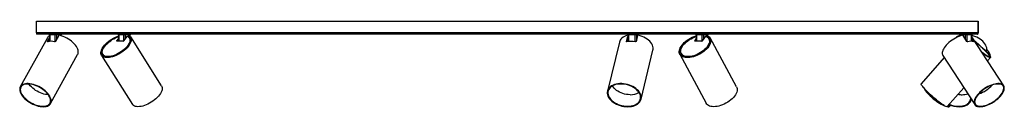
# Model space of a CAD drawing. Header units: millimetres. Extents: x 45 to 1165, y 364 to 791.
# Tile 4 of 4: x 851 to 1165, y 364 to 391. Entities that reach past the tile are written whole.
import ezdxf

# ---------------------------------------------------------------- set-up
doc = ezdxf.new("R2010")
doc.units = ezdxf.units.MM

msp = doc.modelspace()

# ---------------------------------------------------------------- linework, layer by layer
at = {"color": 7, "linetype": 'Continuous', "lineweight": 25}
for p, q in [((856.61, 387.07), (856.61, 390.78)), ((856.61, 390.78), (1156.52, 390.78)), ((1156.52, 390.78), (1156.52, 387.07)), ((1156.57, 390.78), (1156.52, 390.78)), ((1156.57, 387.07), (1156.57, 390.78)), ((856.61, 387.07), (856.61, 386.67)), ((1156.52, 387.07), (856.61, 387.07)), ((1156.17, 386.67), (856.61, 386.67)), ((860.72, 386.48), (860.75, 384.37)), ((862.62, 386.48), (860.84, 386.48)), ((863.7, 386.24), (862.67, 384.39)), ((864.43, 386.48), (863.04, 386.48)), ((864.49, 386.2), (864.49, 386.48)), ((882.71, 386.48), (882.74, 384.48)), ((884.41, 386.48), (882.8, 386.48)), ((885.53, 386.06), (884.35, 384.54)), ((886.42, 386.48), (884.84, 386.48)), ((885.92, 386.35), (885.81, 386.21)), ((886.13, 385.64), (885.84, 386.1)), ((885.96, 386.35), (885.85, 386.21)), ((886.5, 385.97), (886.51, 386.48)), ((896.47, 370.2), (886.63, 385.8)), ((1044.54, 384.39), (1044.92, 385.95)), ((1044.91, 386.48), (1044.94, 384.32)), ((1047.31, 386.48), (1045.13, 386.48)), ((1048.07, 386.24), (1047.62, 384.39)), ((1048.29, 386.48), (1047.68, 386.48)), ((1048.3, 386.35), (1048.3, 386.48)), ((1066.73, 386.48), (1066.75, 384.48)), ((1068.66, 386.48), (1066.85, 386.48)), ((1069.68, 386.06), (1068.67, 384.54)), ((1070.43, 386.48), (1069.08, 386.48)), ((1070.04, 386.34), (1069.95, 386.2)), ((1070.08, 385.9), (1069.97, 386.1)), ((1070.11, 386.35), (1070.02, 386.21)), ((1070.49, 386.18), (1070.49, 386.48)), ((1150.74, 386.48), (1150.74, 386.12)), ((1152.46, 386.48), (1150.83, 386.48)), ((1152.94, 384.39), (1151.73, 386.24)), ((1154.45, 386.48), (1152.88, 386.48)), ((1154.51, 384.39), (1154.53, 386.48)), ((1154.54, 385.87), (1154.53, 385.89)), ((1164.67, 370.26), (1154.54, 385.87)), ((1156.43, 386.88), (1156.49, 386.84)), ((1156.47, 386.84), (1156.52, 386.84)), ((1156.52, 386.84), (1156.52, 387.07)), ((860.11, 385.54), (851.47, 369.93)), ((860.14, 384.39), (860.74, 385.46)), ((860.27, 384.29), (860.74, 385.15)), ((882.2, 384.54), (882.73, 385.22)), ((882.2, 384.54), (882.24, 384.48)), ((884.22, 384.48), (882.22, 384.48)), ((882.57, 384.48), (882.73, 384.69)), ((886.39, 385.24), (886.2, 385.54)), ((886.65, 384.82), (886.45, 385.13)), ((886.49, 385.05), (886.49, 385.08)), ((1042.29, 384.18), (1038.47, 368.57)), ((1044.59, 384.28), (1044.92, 385.65)), ((1066.27, 384.54), (1066.74, 385.26)), ((1066.27, 384.54), (1066.3, 384.48)), ((1068.55, 384.48), (1066.3, 384.48)), ((1066.58, 384.48), (1066.75, 384.73)), ((1070.92, 384.95), (1070.76, 385.24)), ((1079.61, 369.87), (1071.2, 385.48)), ((1154.51, 384.79), (1154.55, 384.76)), ((1154.52, 385.37), (1155.16, 384.39)), ((1154.52, 385.06), (1155, 384.32)), ((861.09, 364.6), (869.73, 380.21)), ((877.32, 379.94), (887.16, 364.33)), ((877.75, 380.21), (877.93, 379.91)), ((1049.16, 365.96), (1052.97, 381.57)), ((1061.52, 380.26), (1069.92, 364.66)), ((1061.96, 380.5), (1062.12, 380.2)), ((1145.31, 379.88), (1155.44, 364.27)), ((1159.16, 381.09), (1159.2, 381.21)), ((1159.93, 379.4), (1160.08, 379.56)), ((1145.75, 379.21), (1138.4, 370.91)), ((1159.53, 378.18), (1160.45, 379.23)), ((1146.64, 363.62), (1151.96, 369.63)), ((1152.08, 369.45), (1151.9, 369.56)), ((1147.52, 363.78), (1147.75, 364.06)), ((1154.26, 365.61), (1154.37, 365.93)), ((1146.73, 363.72), (1146.86, 363.72))]:
    msp.add_line(p, q, dxfattribs=at)
at = {"color": 8, "linetype": 'Continuous', "lineweight": 25}
for p, q in [((860.84, 386.48), (860.86, 384.38)), ((862.62, 384.33), (862.62, 386.48)), ((863.04, 386.48), (863.04, 385.06)), ((864.43, 386.22), (864.43, 386.48)), ((882.8, 386.48), (882.83, 384.48)), ((884.41, 384.63), (884.41, 386.48)), ((884.84, 386.48), (884.84, 385.18)), ((886.41, 386.06), (886.42, 386.48)), ((1045.13, 386.48), (1045.16, 384.35)), ((1047.29, 384.29), (1047.31, 386.48)), ((1047.68, 386.48), (1047.67, 384.59)), ((1048.29, 386.35), (1048.29, 386.48)), ((1066.85, 386.48), (1066.87, 384.48)), ((1068.65, 384.52), (1068.66, 386.48)), ((1069.08, 386.48), (1069.08, 385.15)), ((1070.43, 386.21), (1070.43, 386.48)), ((1150.83, 386.48), (1150.84, 386.16)), ((1152.46, 385.12), (1152.46, 386.48)), ((1152.88, 386.48), (1152.88, 384.47)), ((1154.42, 384.39), (1154.45, 386.48)), ((1156.52, 387.07), (1156.57, 387.07)), ((860.14, 384.39), (860.22, 384.28)), ((882.24, 384.48), (882.24, 384.48)), ((1044.54, 384.39), (1044.56, 384.3)), ((1066.3, 384.48), (1066.3, 384.48)), ((1155.08, 384.29), (1155.16, 384.39))]:
    msp.add_line(p, q, dxfattribs=at)
at = {"color": 7, "linetype": 'Continuous', "lineweight": 25, "flags": 128}
for points in [[(860.72, 386.67), (860.74, 386.67), (860.76, 386.66), (860.78, 386.64), (860.8, 386.62), (860.82, 386.59), (860.83, 386.55), (860.84, 386.51), (860.84, 386.48)], [(862.5, 386.67), (862.52, 386.67), (862.54, 386.66), (862.57, 386.64), (862.58, 386.62), (862.6, 386.59), (862.61, 386.55), (862.62, 386.51), (862.62, 386.48)], [(869.73, 380.21), (869.85, 380.47), (869.92, 380.8), (869.93, 381.17), (869.87, 381.55), (869.75, 381.95), (869.56, 382.37), (869.32, 382.79), (869.01, 383.21), (868.65, 383.62), (868.25, 384.03), (867.8, 384.42), (867.31, 384.79), (866.79, 385.14), (866.24, 385.46), (865.68, 385.74), (865.11, 385.98), (864.53, 386.19), (863.97, 386.35)], [(885.96, 386.35), (886.26, 386.19), (886.49, 385.98), (886.67, 385.74), (886.78, 385.46), (886.83, 385.14), (886.82, 384.79), (886.74, 384.42), (886.6, 384.03), (886.4, 383.62), (886.15, 383.21), (885.83, 382.79), (885.47, 382.37), (885.06, 381.95), (884.61, 381.55), (884.13, 381.17), (883.62, 380.8), (883.08, 380.47), (882.53, 380.17), (881.98, 379.9), (881.42, 379.67), (880.87, 379.48), (880.34, 379.34), (879.83, 379.25), (879.34, 379.2), (878.89, 379.2), (878.48, 379.25), (878.12, 379.34), (877.81, 379.48), (877.55, 379.67), (877.35, 379.9), (877.21, 380.17), (877.13, 380.47), (877.12, 380.8), (877.17, 381.17), (877.28, 381.55), (877.46, 381.95), (877.69, 382.37), (877.98, 382.79), (878.32, 383.21), (878.72, 383.62), (879.15, 384.03), (879.62, 384.42), (880.12, 384.79), (880.65, 385.14), (881.19, 385.46), (881.74, 385.74), (882.3, 385.98), (882.71, 386.14)], [(885.85, 386.21), (886.13, 386.04), (886.35, 385.84), (886.52, 385.59), (886.62, 385.31), (886.66, 385), (886.63, 384.65), (886.54, 384.28), (886.39, 383.89), (886.18, 383.49), (885.92, 383.08), (885.6, 382.67), (885.23, 382.26), (884.81, 381.86), (884.36, 381.47), (883.88, 381.1), (883.37, 380.76), (882.84, 380.44), (882.3, 380.16), (881.75, 379.91), (881.21, 379.7), (880.68, 379.54), (880.17, 379.42), (879.68, 379.35), (879.22, 379.33), (878.8, 379.35), (878.42, 379.42), (878.09, 379.54), (877.81, 379.7), (877.59, 379.91), (877.43, 380.16), (877.33, 380.44), (877.29, 380.76), (877.32, 381.1), (877.41, 381.47), (877.56, 381.86), (877.77, 382.26), (878.04, 382.67), (878.36, 383.08), (878.73, 383.49), (879.15, 383.89), (879.6, 384.28), (880.08, 384.65), (880.6, 385), (881.12, 385.31), (881.67, 385.59), (882.21, 385.84), (882.72, 386.03)], [(885.53, 386.06), (885.82, 385.92), (886.05, 385.73), (886.23, 385.5), (886.34, 385.23), (886.39, 384.93), (886.38, 384.6), (886.3, 384.24), (886.16, 383.86), (885.95, 383.47), (885.69, 383.07), (885.38, 382.67), (885.01, 382.26), (884.61, 381.87), (884.16, 381.5), (883.68, 381.14), (883.18, 380.81), (882.66, 380.5), (882.13, 380.24), (881.59, 380.01), (881.07, 379.82), (880.55, 379.68), (880.06, 379.58), (879.59, 379.53), (879.16, 379.53), (878.77, 379.58), (878.43, 379.68), (878.14, 379.82), (877.9, 380.01), (877.73, 380.24), (877.61, 380.5), (877.56, 380.81), (877.57, 381.14), (877.65, 381.5), (877.79, 381.87), (877.99, 382.26), (878.25, 382.67), (878.56, 383.07), (878.93, 383.47), (879.33, 383.86), (879.78, 384.24), (880.26, 384.6), (880.76, 384.93), (881.28, 385.23), (881.81, 385.5), (882.34, 385.73), (882.72, 385.87)], [(1044.85, 386.35), (1044.34, 386.19), (1043.87, 385.98), (1043.45, 385.74), (1043.08, 385.46), (1042.78, 385.14), (1042.54, 384.79), (1042.36, 384.42), (1042.29, 384.18)], [(1052.97, 381.57), (1053.03, 381.95), (1053.02, 382.37), (1052.95, 382.79), (1052.8, 383.21), (1052.58, 383.62), (1052.3, 384.03), (1051.96, 384.42), (1051.56, 384.79), (1051.11, 385.14), (1050.62, 385.46), (1050.08, 385.74), (1049.51, 385.98), (1048.92, 386.19), (1048.31, 386.35)], [(1070.11, 386.35), (1070.47, 386.19), (1070.78, 385.98), (1071.03, 385.74), (1071.21, 385.46), (1071.34, 385.14), (1071.39, 384.79), (1071.39, 384.42), (1071.31, 384.03), (1071.17, 383.62), (1070.97, 383.21), (1070.71, 382.79), (1070.39, 382.37), (1070.02, 381.95), (1069.59, 381.55), (1069.13, 381.17), (1068.63, 380.8), (1068.1, 380.47), (1067.55, 380.17), (1066.98, 379.9), (1066.41, 379.67), (1065.83, 379.48), (1065.26, 379.34), (1064.7, 379.25), (1064.17, 379.2), (1063.67, 379.2), (1063.2, 379.25), (1062.77, 379.34), (1062.39, 379.48), (1062.06, 379.67), (1061.79, 379.9), (1061.57, 380.17), (1061.42, 380.47), (1061.34, 380.8), (1061.32, 381.17), (1061.37, 381.55), (1061.48, 381.95), (1061.66, 382.37), (1061.9, 382.79), (1062.19, 383.21), (1062.54, 383.62), (1062.95, 384.03), (1063.39, 384.42), (1063.88, 384.79), (1064.4, 385.14), (1064.94, 385.46), (1065.5, 385.74), (1066.08, 385.98), (1066.65, 386.19), (1066.73, 386.21)], [(1070.02, 386.21), (1070.36, 386.04), (1070.66, 385.84), (1070.89, 385.59), (1071.06, 385.31), (1071.17, 385), (1071.21, 384.65), (1071.19, 384.28), (1071.11, 383.89), (1070.95, 383.49), (1070.74, 383.08), (1070.47, 382.67), (1070.14, 382.26), (1069.76, 381.86), (1069.33, 381.47), (1068.86, 381.1), (1068.36, 380.76), (1067.84, 380.44), (1067.29, 380.16), (1066.73, 379.91), (1066.16, 379.7), (1065.6, 379.54), (1065.05, 379.42), (1064.51, 379.35), (1064, 379.33), (1063.53, 379.35), (1063.09, 379.42), (1062.69, 379.54), (1062.35, 379.7), (1062.06, 379.91), (1061.82, 380.16), (1061.65, 380.44), (1061.54, 380.76), (1061.5, 381.1), (1061.53, 381.47), (1061.62, 381.86), (1061.77, 382.26), (1061.98, 382.67), (1062.26, 383.08), (1062.59, 383.49), (1062.97, 383.89), (1063.4, 384.28), (1063.87, 384.65), (1064.37, 385), (1064.9, 385.31), (1065.44, 385.59), (1066, 385.84), (1066.57, 386.04), (1066.73, 386.1)], [(1069.68, 386.06), (1070.04, 385.92), (1070.34, 385.73), (1070.58, 385.5), (1070.77, 385.23), (1070.89, 384.93), (1070.94, 384.6), (1070.92, 384.24), (1070.84, 383.86), (1070.7, 383.47), (1070.49, 383.07), (1070.22, 382.67), (1069.9, 382.26), (1069.52, 381.87), (1069.1, 381.5), (1068.63, 381.14), (1068.14, 380.81), (1067.62, 380.5), (1067.08, 380.24), (1066.53, 380.01), (1065.98, 379.82), (1065.43, 379.68), (1064.89, 379.58), (1064.38, 379.53), (1063.9, 379.53), (1063.45, 379.58), (1063.05, 379.68), (1062.69, 379.82), (1062.39, 380.01), (1062.14, 380.24), (1061.95, 380.5), (1061.83, 380.81), (1061.78, 381.14), (1061.79, 381.5), (1061.87, 381.87), (1062.01, 382.26), (1062.22, 382.67), (1062.49, 383.07), (1062.81, 383.47), (1063.19, 383.86), (1063.61, 384.24), (1064.07, 384.6), (1064.57, 384.93), (1065.09, 385.23), (1065.63, 385.5), (1066.18, 385.73), (1066.73, 385.92), (1066.73, 385.92)], [(1066.85, 386.48), (1066.85, 386.51), (1066.84, 386.55), (1066.83, 386.59), (1066.81, 386.62), (1066.79, 386.64), (1066.77, 386.66), (1066.75, 386.67), (1066.73, 386.67)], [(1068.66, 386.48), (1068.66, 386.51), (1068.65, 386.55), (1068.64, 386.59), (1068.62, 386.62), (1068.6, 386.64), (1068.58, 386.66), (1068.56, 386.67), (1068.54, 386.67)], [(1151.46, 386.35), (1150.93, 386.19), (1150.38, 385.98), (1149.83, 385.74), (1149.28, 385.46), (1148.74, 385.14), (1148.21, 384.79), (1147.71, 384.42), (1147.24, 384.03), (1146.8, 383.62), (1146.4, 383.21), (1146.05, 382.79), (1145.74, 382.37), (1145.5, 381.95), (1145.31, 381.55), (1145.18, 381.17), (1145.12, 380.8), (1145.11, 380.47), (1145.18, 380.17), (1145.3, 379.9), (1145.31, 379.88)], [(1159.2, 381.21), (1159.28, 381.55), (1159.3, 381.95), (1159.26, 382.37), (1159.14, 382.79), (1158.96, 383.21), (1158.71, 383.62), (1158.39, 384.03), (1158.02, 384.42), (1157.6, 384.79), (1157.13, 385.14), (1156.61, 385.46), (1156.07, 385.74), (1155.49, 385.98), (1154.89, 386.19), (1154.53, 386.29)], [(882.22, 384.48), (882.21, 384.48), (882.2, 384.48), (882.19, 384.49), (882.19, 384.5), (882.19, 384.51), (882.19, 384.52), (882.2, 384.53), (882.2, 384.54)], [(1066.3, 384.48), (1066.29, 384.48), (1066.28, 384.48), (1066.27, 384.49), (1066.26, 384.5), (1066.26, 384.51), (1066.26, 384.52), (1066.26, 384.53), (1066.27, 384.54)], [(1154.51, 384.57), (1154.53, 384.65), (1154.57, 384.98)], [(1155.38, 384.57), (1155.56, 384.42), (1156.03, 384.03), (1156.51, 383.62), (1156.98, 383.21), (1157.44, 382.79), (1157.89, 382.37), (1158.32, 381.95), (1158.72, 381.55), (1159.1, 381.17), (1159.43, 380.8), (1159.72, 380.47), (1159.97, 380.17), (1160.18, 379.9), (1160.33, 379.67), (1160.43, 379.48), (1160.47, 379.34), (1160.46, 379.25), (1160.4, 379.2), (1160.28, 379.2), (1160.12, 379.25), (1159.9, 379.34), (1159.63, 379.48), (1159.32, 379.67), (1158.98, 379.9), (1158.6, 380.17), (1158.18, 380.47), (1157.9, 380.68)], [(1155.43, 384.5), (1155.69, 384.28), (1156.15, 383.89), (1156.62, 383.49), (1157.08, 383.08), (1157.53, 382.67), (1157.97, 382.26), (1158.38, 381.86), (1158.76, 381.47), (1159.11, 381.1), (1159.43, 380.76), (1159.7, 380.44), (1159.93, 380.16), (1160.1, 379.91), (1160.23, 379.7), (1160.3, 379.54), (1160.32, 379.42), (1160.29, 379.35), (1160.2, 379.33), (1160.06, 379.35), (1159.87, 379.42), (1159.63, 379.54), (1159.35, 379.7), (1159.03, 379.91), (1158.67, 380.16), (1158.27, 380.44), (1157.86, 380.75)], [(1155.5, 384.39), (1155.68, 384.24), (1156.14, 383.86), (1156.59, 383.47), (1157.04, 383.07), (1157.48, 382.67), (1157.9, 382.26), (1158.31, 381.87), (1158.68, 381.5), (1159.02, 381.14), (1159.31, 380.81), (1159.57, 380.5), (1159.78, 380.24), (1159.94, 380.01), (1160.04, 379.82), (1160.09, 379.68), (1160.09, 379.58), (1160.03, 379.53), (1159.92, 379.53), (1159.76, 379.58), (1159.54, 379.68), (1159.28, 379.82), (1158.98, 380.01), (1158.64, 380.24), (1158.26, 380.5), (1157.86, 380.81), (1157.79, 380.86)], [(1160.4, 379.55), (1160.42, 379.67), (1160.41, 379.9), (1160.34, 380.17), (1160.21, 380.47), (1160.03, 380.8), (1159.8, 381.17), (1159.52, 381.55), (1159.3, 381.82)], [(858.79, 363.59), (859.27, 363.61), (859.71, 363.68), (860.11, 363.8), (860.45, 363.96), (860.74, 364.17), (860.97, 364.42), (861.14, 364.7), (861.25, 365.02), (861.29, 365.37), (861.27, 365.74), (861.18, 366.13), (861.03, 366.54), (860.82, 366.95), (860.55, 367.37), (860.22, 367.79), (859.84, 368.2), (859.41, 368.6), (858.95, 368.98), (858.44, 369.34), (857.91, 369.68), (857.36, 369.98), (856.8, 370.24), (856.23, 370.47), (855.66, 370.66), (855.09, 370.8), (854.55, 370.89), (854.02, 370.94), (853.53, 370.94), (853.07, 370.89), (852.65, 370.8), (852.28, 370.66), (851.96, 370.47), (851.7, 370.24), (851.5, 369.98), (851.36, 369.68), (851.28, 369.34), (851.27, 368.98), (851.33, 368.6), (851.45, 368.2), (851.63, 367.79), (851.87, 367.37), (852.17, 366.95), (852.53, 366.54), (852.93, 366.13), (853.38, 365.74), (853.86, 365.37), (854.38, 365.02), (854.92, 364.7), (855.48, 364.42), (856.05, 364.17), (856.62, 363.96), (857.19, 363.8), (857.75, 363.68), (858.28, 363.61), (858.79, 363.59)], [(858.7, 363.72), (859.17, 363.74), (859.6, 363.82), (859.99, 363.93), (860.32, 364.1), (860.6, 364.3), (860.82, 364.55), (860.98, 364.83), (861.08, 365.15), (861.11, 365.49), (861.08, 365.86), (860.98, 366.25), (860.82, 366.65), (860.6, 367.06), (860.31, 367.47), (859.98, 367.88), (859.59, 368.28), (859.16, 368.67), (858.69, 369.04), (858.19, 369.38), (857.66, 369.7), (857.11, 369.98), (856.56, 370.23), (855.99, 370.44), (855.44, 370.6), (854.89, 370.72), (854.36, 370.79), (853.86, 370.81), (853.39, 370.79), (852.96, 370.72), (852.58, 370.6), (852.24, 370.44), (851.96, 370.23), (851.74, 369.98), (851.58, 369.7), (851.48, 369.38), (851.45, 369.04), (851.48, 368.67), (851.58, 368.28), (851.74, 367.88), (851.97, 367.47), (852.25, 367.06), (852.59, 366.65), (852.97, 366.25), (853.4, 365.86), (853.87, 365.49), (854.37, 365.15), (854.9, 364.83), (855.45, 364.55), (856.01, 364.3), (856.57, 364.1), (857.13, 363.93), (857.67, 363.82), (858.2, 363.74), (858.7, 363.72)], [(860.37, 367.4), (860.01, 367.42), (859.5, 367.49), (858.97, 367.61), (858.44, 367.77), (857.9, 367.97), (857.36, 368.21), (856.84, 368.49), (856.33, 368.79), (855.86, 369.13), (855.41, 369.49), (855, 369.86), (854.64, 370.25), (854.33, 370.64), (854.23, 370.8)], [(896.47, 370.2), (896.58, 369.98), (896.66, 369.68), (896.67, 369.34), (896.62, 368.98), (896.51, 368.6), (896.34, 368.2), (896.11, 367.79), (895.82, 367.37), (895.48, 366.95), (895.09, 366.54), (894.66, 366.13), (894.2, 365.74), (893.7, 365.37), (893.18, 365.02), (892.64, 364.7), (892.08, 364.42), (891.53, 364.17), (890.98, 363.96), (890.44, 363.8), (889.92, 363.68), (889.42, 363.61), (888.95, 363.59)], [(1044.92, 363.59), (1045.52, 363.61), (1046.09, 363.68), (1046.64, 363.8), (1047.15, 363.96), (1047.61, 364.17), (1048.02, 364.42), (1048.38, 364.7), (1048.68, 365.02), (1048.92, 365.37), (1049.09, 365.74), (1049.19, 366.13), (1049.22, 366.54), (1049.18, 366.95), (1049.07, 367.37), (1048.9, 367.79), (1048.65, 368.2), (1048.34, 368.6), (1047.98, 368.98), (1047.56, 369.34), (1047.09, 369.68), (1046.58, 369.98), (1046.03, 370.24), (1045.45, 370.47), (1044.85, 370.66), (1044.24, 370.8), (1043.62, 370.89), (1043.01, 370.94), (1042.4, 370.94), (1041.82, 370.89), (1041.26, 370.8), (1040.73, 370.66), (1040.25, 370.47), (1039.81, 370.24), (1039.42, 369.98), (1039.09, 369.68), (1038.82, 369.34), (1038.61, 368.98), (1038.48, 368.6), (1038.41, 368.2), (1038.42, 367.79), (1038.49, 367.37), (1038.64, 366.95), (1038.85, 366.54), (1039.12, 366.13), (1039.46, 365.74), (1039.85, 365.37), (1040.3, 365.02), (1040.79, 364.7), (1041.32, 364.42), (1041.89, 364.17), (1042.47, 363.96), (1043.08, 363.8), (1043.7, 363.68), (1044.31, 363.61), (1044.92, 363.59)], [(1044.88, 363.72), (1045.47, 363.74), (1046.03, 363.82), (1046.56, 363.93), (1047.06, 364.1), (1047.51, 364.3), (1047.91, 364.55), (1048.26, 364.83), (1048.54, 365.15), (1048.77, 365.49), (1048.92, 365.86), (1049.01, 366.25), (1049.02, 366.65), (1048.97, 367.06), (1048.84, 367.47), (1048.65, 367.88), (1048.39, 368.28), (1048.07, 368.67), (1047.7, 369.04), (1047.27, 369.38), (1046.79, 369.7), (1046.27, 369.98), (1045.72, 370.23), (1045.15, 370.44), (1044.55, 370.6), (1043.95, 370.72), (1043.34, 370.79), (1042.74, 370.81), (1042.16, 370.79), (1041.6, 370.72), (1041.06, 370.6), (1040.57, 370.44), (1040.12, 370.23), (1039.72, 369.98), (1039.37, 369.7), (1039.08, 369.38), (1038.86, 369.04), (1038.71, 368.67), (1038.62, 368.28), (1038.61, 367.88), (1038.66, 367.47), (1038.78, 367.06), (1038.98, 366.65), (1039.23, 366.25), (1039.55, 365.86), (1039.93, 365.49), (1040.36, 365.15), (1040.84, 364.83), (1041.35, 364.55), (1041.9, 364.3), (1042.48, 364.1), (1043.07, 363.93), (1043.68, 363.82), (1044.28, 363.74), (1044.88, 363.72)], [(1045.67, 367.4), (1045.1, 367.42), (1044.51, 367.49), (1043.93, 367.61), (1043.36, 367.77), (1042.81, 367.97), (1042.29, 368.21), (1041.79, 368.49), (1041.34, 368.79), (1040.94, 369.13), (1040.58, 369.49), (1040.29, 369.86), (1040.08, 370.21)], [(1146.54, 363.59), (1146.4, 363.61), (1146.2, 363.68), (1145.96, 363.8), (1145.68, 363.96), (1145.35, 364.17), (1144.99, 364.42), (1144.59, 364.7), (1144.17, 365.02), (1143.73, 365.37), (1143.27, 365.74), (1142.8, 366.13), (1142.32, 366.54), (1141.85, 366.95), (1141.39, 367.37), (1140.94, 367.79), (1140.52, 368.2), (1140.12, 368.6), (1139.75, 368.98), (1139.42, 369.34), (1139.12, 369.68), (1138.88, 369.98), (1138.68, 370.24), (1138.52, 370.47), (1138.43, 370.66), (1138.38, 370.8), (1138.39, 370.89), (1138.4, 370.91)], [(1157.11, 363.59), (1157.56, 363.61), (1158.05, 363.68), (1158.56, 363.8), (1159.09, 363.96), (1159.64, 364.17), (1160.19, 364.42), (1160.74, 364.7), (1161.28, 365.02), (1161.8, 365.37), (1162.3, 365.74), (1162.77, 366.13), (1163.21, 366.54), (1163.6, 366.95), (1163.95, 367.37), (1164.25, 367.79), (1164.49, 368.2), (1164.68, 368.6), (1164.8, 368.98), (1164.86, 369.34), (1164.87, 369.68), (1164.8, 369.98), (1164.68, 370.24), (1164.49, 370.47), (1164.25, 370.66), (1163.96, 370.8), (1163.61, 370.89), (1163.21, 370.94), (1162.78, 370.94), (1162.31, 370.89), (1161.81, 370.8), (1161.28, 370.66), (1160.75, 370.47), (1160.2, 370.24), (1159.65, 369.98), (1159.1, 369.68), (1158.57, 369.34), (1158.06, 368.98), (1157.57, 368.6), (1157.12, 368.2), (1156.7, 367.79), (1156.33, 367.37), (1156, 366.95), (1155.73, 366.54), (1155.52, 366.13), (1155.36, 365.74), (1155.27, 365.37), (1155.24, 365.02), (1155.27, 364.7), (1155.36, 364.42), (1155.52, 364.17), (1155.73, 363.96), (1156, 363.8), (1156.32, 363.68), (1156.69, 363.61), (1157.11, 363.59)], [(1157.22, 363.72), (1157.66, 363.74), (1158.14, 363.82), (1158.64, 363.93), (1159.17, 364.1), (1159.7, 364.3), (1160.24, 364.55), (1160.78, 364.83), (1161.31, 365.15), (1161.82, 365.49), (1162.3, 365.86), (1162.76, 366.25), (1163.18, 366.65), (1163.56, 367.06), (1163.89, 367.47), (1164.17, 367.88), (1164.39, 368.28), (1164.55, 368.67), (1164.66, 369.04), (1164.7, 369.38), (1164.68, 369.7), (1164.59, 369.98), (1164.45, 370.23), (1164.24, 370.44), (1163.98, 370.6), (1163.66, 370.72), (1163.3, 370.79), (1162.89, 370.81), (1162.45, 370.79), (1161.97, 370.72), (1161.47, 370.6), (1160.94, 370.44), (1160.41, 370.23), (1159.87, 369.98), (1159.33, 369.7), (1158.8, 369.38), (1158.29, 369.04), (1157.81, 368.67), (1157.35, 368.28), (1156.93, 367.88), (1156.55, 367.47), (1156.22, 367.06), (1155.94, 366.65), (1155.72, 366.25), (1155.56, 365.86), (1155.45, 365.49), (1155.41, 365.15), (1155.43, 364.83), (1155.52, 364.55), (1155.66, 364.3), (1155.87, 364.1), (1156.13, 363.93), (1156.45, 363.82), (1156.81, 363.74), (1157.22, 363.72)], [(1079.61, 369.87), (1079.7, 369.68), (1079.78, 369.34), (1079.8, 368.98), (1079.76, 368.6), (1079.65, 368.2), (1079.47, 367.79), (1079.24, 367.37), (1078.95, 366.95), (1078.6, 366.54), (1078.2, 366.13), (1077.76, 365.74), (1077.28, 365.37), (1076.76, 365.02), (1076.22, 364.7), (1075.66, 364.42), (1075.09, 364.17), (1074.51, 363.96), (1073.94, 363.8), (1073.38, 363.68), (1072.84, 363.61), (1072.32, 363.59)], [(1139.1, 369.71), (1139.11, 369.68), (1139.29, 369.34), (1139.52, 368.98), (1139.8, 368.6), (1140.12, 368.2), (1140.48, 367.79), (1140.89, 367.37), (1141.32, 366.95), (1141.78, 366.54), (1142.25, 366.13), (1142.74, 365.74), (1143.24, 365.37), (1143.74, 365.02), (1144.23, 364.7), (1144.71, 364.42), (1145.17, 364.17), (1145.6, 363.96), (1145.87, 363.85)], [(1139.35, 369.42), (1139.37, 369.38), (1139.58, 369.04), (1139.83, 368.67), (1140.14, 368.28), (1140.48, 367.88), (1140.87, 367.47), (1141.29, 367.06), (1141.73, 366.65), (1142.19, 366.25), (1142.67, 365.86), (1143.16, 365.49), (1143.65, 365.15), (1144.13, 364.83), (1144.6, 364.55), (1145.06, 364.3), (1145.41, 364.13)], [(888.95, 363.59), (888.52, 363.61), (888.14, 363.68), (887.8, 363.8), (887.51, 363.96), (887.28, 364.17), (887.16, 364.33)], [(1072.32, 363.59), (1071.83, 363.61), (1071.38, 363.68), (1070.98, 363.8), (1070.63, 363.96), (1070.32, 364.17), (1070.08, 364.42), (1069.92, 364.66)], [(1150.4, 363.72), (1150.97, 363.74), (1151.51, 363.82), (1152.02, 363.93), (1152.48, 364.1), (1152.9, 364.3), (1153.27, 364.55), (1153.58, 364.83), (1153.83, 365.15), (1154.01, 365.49), (1154.12, 365.86), (1154.17, 366.23)], [(1150.46, 363.59), (1151.03, 363.61), (1151.58, 363.68), (1152.1, 363.8), (1152.58, 363.96), (1153.01, 364.17), (1153.39, 364.42), (1153.71, 364.7), (1153.97, 365.02), (1154.17, 365.37), (1154.3, 365.74), (1154.34, 365.96)], [(1146.64, 363.62), (1146.63, 363.61), (1146.54, 363.59)], [(1146.64, 363.62), (1146.71, 363.61), (1146.99, 363.59)]]:
    msp.add_lwpolyline(points, dxfattribs=at)
at = {"color": 7, "linetype": 'Continuous', "lineweight": 25}
for centre, radius, start, end in [((861.57, 384.71), 1.68, 120.127, 150.4239), ((860.52, 386.47), 0.2, 1.0767, 90), ((863.22, 386.49), 0.182, 97.4641, 185.5217), ((864.61, 386.49), 0.182, 97.4641, 185.5217), ((864.69, 386.47), 0.2, 90, 179.7204), ((882.51, 386.47), 0.2, 1.1895, 90), ((882.62, 386.5), 0.178, 352.1489, 78.3145), ((884.24, 386.5), 0.178, 352.1489, 78.3145), ((885.01, 386.5), 0.178, 100.9707, 187.4998), ((886.6, 386.5), 0.178, 100.9707, 187.4998), ((886.71, 386.47), 0.2, 90, 179.8338), ((1044.71, 386.47), 0.2, 1.103, 90), ((1044.91, 386.52), 0.227, 348.458, 42.1732), ((1047.08, 386.52), 0.227, 348.458, 42.1732), ((1047.87, 386.48), 0.196, 91.1047, 180.5883), ((1048.49, 386.48), 0.196, 91.1047, 180.5883), ((1048.5, 386.47), 0.2, 90, 179.9197), ((1066.53, 386.47), 0.2, 1.0353, 90), ((1069.26, 386.49), 0.183, 96.9197, 185.1732), ((1070.61, 386.49), 0.183, 96.9197, 185.1732), ((1070.69, 386.47), 0.2, 90, 179.6788), ((1151.74, 382.89), 3.55, 106.2966, 133.6272), ((1150.54, 386.47), 0.2, 1.1873, 90), ((1150.66, 386.5), 0.177, 351.9751, 77.948), ((1152.28, 386.5), 0.177, 351.9751, 77.948), ((1153.06, 386.5), 0.179, 100.6298, 187.3263), ((1154.63, 386.5), 0.179, 100.6298, 187.3263), ((1154.73, 386.47), 0.2, 90, 179.8316), ((1156.17, 387.07), 0.4, 323.9525, 0), ((861.3, 379.34), 5.06, 77.402, 102.598), ((884.21, 384.65), 0.178, 275.2276, 321.7001), ((885.25, 384.55), 1.33, 352.3599, 31.0534), ((1046.03, 376.86), 7.53, 79.6968, 100.3032), ((1068.54, 384.64), 0.164, 272.6936, 323.7869), ((1069.36, 384.17), 1.74, 344.6447, 26.4933), ((1154.17, 380.49), 3.91, 75.6388, 104.3612), ((879.08, 380.69), 1.39, 214.2457, 251.2569), ((1063.63, 381.09), 1.76, 210.3116, 251.7749), ((1153.61, 377.19), 10.01, 288.1937, 317.7795), ((1045.85, 372.39), 5, 268.0233, 301.9274), ((1151.45, 374.66), 7.26, 259.2478, 269.7985), ((1151.5, 372.61), 5.21, 269.1575, 289.2682), ((1146.95, 364.24), 0.526, 259.5634, 351.6251), ((1147.09, 364.12), 0.546, 259.7557, 357.4817), ((1150.53, 372.03), 8.44, 246.8539, 269.509), ((1150.47, 371.85), 8.13, 247.0257, 269.5059)]:
    msp.add_arc(centre, radius, start, end, dxfattribs=at)
at = {"color": 8, "linetype": 'Continuous', "lineweight": 25}
for centre, major_axis, ratio, start_param, end_param in [((861.02, 386.47), (0.3, -0.002), 0.001012, 2.232929, 3.142934), ((864.19, 386.47), (0.3, 0.002), 0.001012, 5.621129, 6.281517), ((883.01, 386.47), (0.3, -0.002), 0.000081, 2.346396, 3.141723), ((886.21, 386.47), (0.3, 0.002), 0.000081, 5.507662, 6.283028), ((1045.21, 386.47), (0.3, -0.002), 0.004018, 1.845872, 3.141462), ((1048, 386.47), (0.3, 0.002), 0.004018, 6.008186, 6.283294), ((1067.03, 386.47), (0.3, -0.002), 0.001182, 2.212005, 3.143037), ((1070.19, 386.47), (0.3, 0.002), 0.001182, 5.642053, 6.281359), ((1151.04, 386.47), (0.3, -0.002), 0.000161, 2.336665, 3.141851), ((1154.23, 386.47), (0.3, 0.002), 0.000161, 5.517393, 6.282875)]:
    msp.add_ellipse(centre, major_axis=major_axis, ratio=ratio, start_param=start_param, end_param=end_param, dxfattribs=at)
at = {"color": 7, "linetype": 'Continuous', "lineweight": 25}
for centre, major_axis, ratio, start_param, end_param in [((862.8, 386.47), (0.3, 0), 0.008165, 0.662073, 2.232793), ((884.62, 386.47), (0.3, 0), 0.008227, 0.775595, 2.346315), ((1047.39, 386.47), (0.3, 0.001), 0.007178, 0.274867, 1.845587), ((1068.84, 386.47), (0.3, 0), 0.008142, 0.641139, 2.211859), ((1152.67, 386.47), (0.3, 0), 0.008226, 0.765859, 2.336579)]:
    msp.add_ellipse(centre, major_axis=major_axis, ratio=ratio, start_param=start_param, end_param=end_param, dxfattribs=at)
for points, knots in [([(863.97, 386.35), (863.94, 386.35), (863.9, 386.36), (863.82, 386.35), (863.76, 386.31), (863.72, 386.28), (863.7, 386.25), (863.7, 386.24)], [0, 0, 0, 0, 0.229414, 0.459098, 0.681143, 0.892319, 1, 1, 1, 1]), ([(885.85, 386.21), (885.84, 386.21), (885.82, 386.22), (885.8, 386.2), (885.81, 386.17), (885.82, 386.14), (885.84, 386.11), (885.84, 386.1)], [0, 0, 0, 0, 0.230688, 0.461671, 0.684269, 0.895075, 1, 1, 1, 1]), ([(885.92, 386.35), (885.93, 386.35), (885.94, 386.36), (885.96, 386.35), (885.96, 386.35)], [0, 0, 0, 0, 0.548207, 1, 1, 1, 1]), ([(1044.92, 386.35), (1044.91, 386.35), (1044.89, 386.36), (1044.86, 386.35), (1044.85, 386.35)], [0, 0, 0, 0, 0.346442, 1, 1, 1, 1]), ([(1048.31, 386.35), (1048.29, 386.35), (1048.24, 386.36), (1048.17, 386.35), (1048.11, 386.31), (1048.08, 386.28), (1048.07, 386.25), (1048.07, 386.24)], [0, 0, 0, 0, 0.229414, 0.459098, 0.681143, 0.892319, 1, 1, 1, 1]), ([(1070.02, 386.21), (1070, 386.21), (1069.97, 386.22), (1069.95, 386.2), (1069.94, 386.17), (1069.95, 386.14), (1069.96, 386.11), (1069.97, 386.1)], [0, 0, 0, 0, 0.2306884, 0.461671, 0.6842687, 0.8950748, 1, 1, 1, 1]), ([(1070.05, 386.34), (1070.05, 386.34), (1070.05, 386.35), (1070.08, 386.36), (1070.1, 386.35), (1070.11, 386.35)], [0, 0, 0, 0, 0.176321, 0.628299, 1, 1, 1, 1]), ([(1151.73, 386.24), (1151.72, 386.26), (1151.7, 386.29), (1151.64, 386.33), (1151.58, 386.35), (1151.51, 386.36), (1151.48, 386.35), (1151.46, 386.35)], [0, 0, 0, 0, 0.202203, 0.404284, 0.609838, 0.823932, 1, 1, 1, 1]), ([(1156.49, 386.84), (1156.45, 386.79), (1156.4, 386.75), (1156.29, 386.69), (1156.23, 386.67), (1156.17, 386.67)], [0, 0, 0, 0, 0.5, 0.5, 1, 1, 1, 1]), ([(860.19, 384.28), (860.18, 384.27), (860.15, 384.27), (860.12, 384.28), (860.12, 384.31), (860.13, 384.35), (860.14, 384.38), (860.14, 384.39)], [0, 0, 0, 0, 0.224793, 0.449661, 0.671744, 0.885734, 1, 1, 1, 1]), ([(862.67, 384.39), (862.66, 384.37), (862.63, 384.34), (862.58, 384.3), (862.52, 384.28), (862.45, 384.27), (862.42, 384.27), (862.4, 384.28)], [0, 0, 0, 0, 0.2040708, 0.407994, 0.6160343, 0.8324416, 1, 1, 1, 1]), ([(1044.68, 384.28), (1044.66, 384.27), (1044.62, 384.27), (1044.57, 384.28), (1044.54, 384.31), (1044.53, 384.35), (1044.54, 384.38), (1044.54, 384.39)], [0, 0, 0, 0, 0.224793, 0.449661, 0.671744, 0.885734, 1, 1, 1, 1]), ([(1047.62, 384.39), (1047.61, 384.37), (1047.6, 384.34), (1047.56, 384.3), (1047.5, 384.28), (1047.44, 384.27), (1047.39, 384.27), (1047.38, 384.28)], [0, 0, 0, 0, 0.204071, 0.407994, 0.616034, 0.832442, 1, 1, 1, 1]), ([(1153.2, 384.28), (1153.18, 384.27), (1153.14, 384.27), (1153.07, 384.28), (1153.01, 384.31), (1152.96, 384.35), (1152.94, 384.38), (1152.94, 384.39)], [0, 0, 0, 0, 0.224793, 0.449661, 0.671744, 0.885734, 1, 1, 1, 1]), ([(1155.16, 384.39), (1155.17, 384.37), (1155.18, 384.34), (1155.2, 384.3), (1155.19, 384.28), (1155.17, 384.27), (1155.15, 384.27), (1155.14, 384.28)], [0, 0, 0, 0, 0.204071, 0.407994, 0.616034, 0.832442, 1, 1, 1, 1])]:
    msp.add_open_spline(points, degree=3, knots=knots, dxfattribs=at)
msp.add_open_spline([(1156.17, 386.67), (1156.22, 386.68), (1156.32, 386.7), (1156.42, 386.79), (1156.47, 386.84)], degree=3, dxfattribs=at)

doc.saveas('drawing.dxf')
